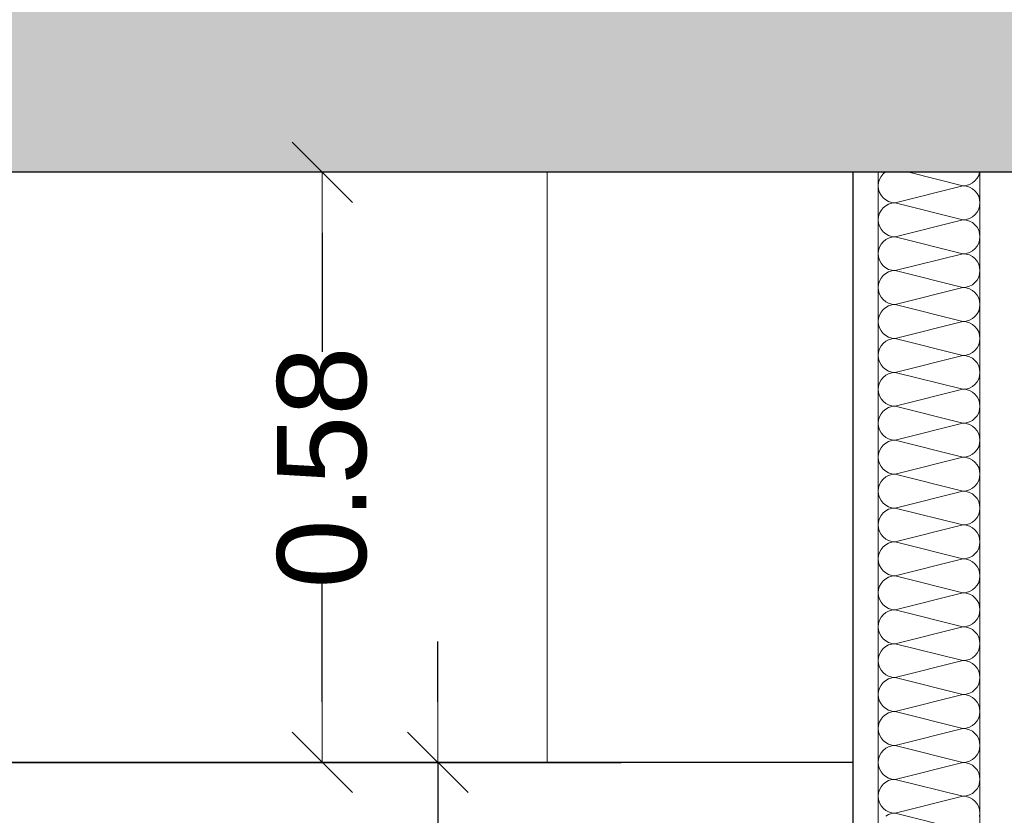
# Model space of a CAD drawing. Header units: metres. Extents: x -16 to 43.7, y -22.2 to 4.
# Tile 28 of 77: x 6.432 to 7.399, y -7.127 to -6.345. Entities that reach past the tile are written whole.
import ezdxf

# ---------------------------------------------------------------- set-up
doc = ezdxf.new("R2010")
doc.units = ezdxf.units.M
doc.header["$MEASUREMENT"] = 0
doc.layers.get('0').update_dxf_attribs({"color": 8, "lineweight": 9})
doc.layers.get('Defpoints').update_dxf_attribs({"color": 8, "lineweight": 9})
for name, color, linetype in [('Neubau_A-Decken', 8, 'Continuous'), ('Neubau_A-Installationswände', 8, 'Continuous'), ('Neubau_A-TB Wände', 8, 'Continuous'), ('Neubau_B-abgehängte Decke', 8, 'Continuous'), ('Neubau_T-Bemaßung', 8, 'Continuous')]:
    doc.layers.add(name, color=color, linetype=linetype)
doc.styles.add('ERSTELLTER_STIL_2', font='arial.ttf')
doc.dimstyles.new('ERSTELLTER_STIL__1', dxfattribs={"dimtxt": 0.0875, "dimasz": 0.059375, "dimexe": 0.18, "dimexo": 0.0625, "dimgap": 0, "dimtad": 1, "dimzin": 0, "dimdsep": 46, "dimtxsty": 'ERSTELLTER_STIL_2', "dimblk": 'ARROWHEAD_6', "dimblk1": 'ARROWHEAD_6', "dimblk2": 'ARROWHEAD_6', "dimcen": 0.09, "dimclrd": 7, "dimclre": 7, "dimclrt": 7, "dimazin": 0, "dimtfac": 1, "dimtdec": 4, "dimtmove": 0, "dimatfit": 3, "dimfxl": 1, "dimtolj": 1, "dimtzin": 0, "dimarcsym": 0})

# ---------------------------------------------------------------- blocks, each defined once
blk = doc.blocks.new('*X236', base_point=(3718.76562, 0))
at = {"layer": 'Neubau_A-TB Wände', "color": 8, "linetype": 'Continuous', "lineweight": 9}
for p, q in [((4090.93132, 3.67593), (4090.92978, 3.67304)), ((4090.93339, 3.67845), (4090.93132, 3.67593)), ((4090.93528, 3.68), (4090.93339, 3.67845)), ((4091.01184, 3.66667), (4090.95851, 3.68)), ((4091.0257, 3.67407), (4091.02724, 3.67696)), ((4091.02724, 3.67696), (4091.02816, 3.68)), ((4090.92883, 3.66992), (4090.92851, 3.66667)), ((4090.92851, 3.66667), (4090.92883, 3.66342)), ((4090.92978, 3.67304), (4090.92883, 3.66992)), ((4091.01184, 3.66667), (4090.94518, 3.65)), ((4091.01184, 3.66667), (4091.01509, 3.66699)), ((4091.01509, 3.66635), (4091.01184, 3.66667)), ((4091.01509, 3.66699), (4091.01822, 3.66794)), ((4091.01822, 3.6654), (4091.01509, 3.66635)), ((4091.01822, 3.66794), (4091.0211, 3.66948)), ((4091.0211, 3.66948), (4091.02363, 3.67155)), ((4091.02363, 3.67155), (4091.0257, 3.67407)), ((4090.92883, 3.66342), (4090.92978, 3.66029)), ((4090.92978, 3.66029), (4090.93132, 3.65741)), ((4090.93132, 3.65741), (4090.93339, 3.65488)), ((4091.0211, 3.66386), (4091.01822, 3.6654)), ((4091.02363, 3.66179), (4091.0211, 3.66386)), ((4091.0257, 3.65926), (4091.02363, 3.66179)), ((4091.02724, 3.65638), (4091.0257, 3.65926)), ((4091.02819, 3.65325), (4091.02724, 3.65638)), ((4090.93339, 3.65488), (4090.93592, 3.65281)), ((4090.93592, 3.64719), (4090.93339, 3.64512)), ((4090.93592, 3.65281), (4090.9388, 3.65127)), ((4090.9388, 3.64873), (4090.93592, 3.64719)), ((4090.9388, 3.65127), (4090.94192, 3.65032)), ((4090.94192, 3.64968), (4090.9388, 3.64873)), ((4090.94192, 3.65032), (4090.94518, 3.65)), ((4090.94518, 3.65), (4090.94192, 3.64968)), ((4091.01184, 3.63333), (4090.94518, 3.65)), ((4091.02724, 3.64362), (4091.02819, 3.64675)), ((4091.02851, 3.65), (4091.02819, 3.65325)), ((4091.02819, 3.64675), (4091.02851, 3.65)), ((4090.92978, 3.63971), (4090.92883, 3.63658)), ((4090.93132, 3.64259), (4090.92978, 3.63971)), ((4090.93339, 3.64512), (4090.93132, 3.64259)), ((4091.0211, 3.63614), (4091.02363, 3.63821)), ((4091.02363, 3.63821), (4091.0257, 3.64074)), ((4091.0257, 3.64074), (4091.02724, 3.64362)), ((4090.92883, 3.63658), (4090.92851, 3.63333)), ((4090.92851, 3.63333), (4090.92883, 3.63008)), ((4090.92883, 3.63008), (4090.92978, 3.62696)), ((4091.01184, 3.63333), (4090.94518, 3.61667)), ((4091.01184, 3.63333), (4091.01509, 3.63365)), ((4091.01509, 3.63301), (4091.01184, 3.63333)), ((4091.01509, 3.63365), (4091.01822, 3.6346)), ((4091.01822, 3.63206), (4091.01509, 3.63301)), ((4091.01822, 3.6346), (4091.0211, 3.63614)), ((4091.0211, 3.63052), (4091.01822, 3.63206)), ((4091.02363, 3.62845), (4091.0211, 3.63052)), ((4091.0257, 3.62593), (4091.02363, 3.62845)), ((4090.92978, 3.62696), (4090.93132, 3.62407)), ((4090.93132, 3.62407), (4090.93339, 3.62155)), ((4090.93339, 3.62155), (4090.93592, 3.61948)), ((4090.93592, 3.61948), (4090.9388, 3.61794)), ((4090.9388, 3.61794), (4090.94192, 3.61699)), ((4091.02724, 3.62304), (4091.0257, 3.62593)), ((4091.02819, 3.61992), (4091.02724, 3.62304)), ((4091.02851, 3.61667), (4091.02819, 3.61992)), ((4090.93132, 3.60926), (4090.92978, 3.60638)), ((4090.93339, 3.61179), (4090.93132, 3.60926)), ((4090.93592, 3.61386), (4090.93339, 3.61179)), ((4090.9388, 3.6154), (4090.93592, 3.61386)), ((4090.94192, 3.61635), (4090.9388, 3.6154)), ((4090.94192, 3.61699), (4090.94518, 3.61667)), ((4090.94518, 3.61667), (4090.94192, 3.61635)), ((4091.01184, 3.6), (4090.94518, 3.61667)), ((4091.0257, 3.60741), (4091.02724, 3.61029)), ((4091.02724, 3.61029), (4091.02819, 3.61342)), ((4091.02819, 3.61342), (4091.02851, 3.61667)), ((4090.92883, 3.60325), (4090.92851, 3.6)), ((4090.92851, 3.6), (4090.92883, 3.59675)), ((4090.92978, 3.60638), (4090.92883, 3.60325)), ((4091.01184, 3.6), (4090.94518, 3.58333)), ((4091.01184, 3.6), (4091.01509, 3.60032)), ((4091.01509, 3.59968), (4091.01184, 3.6)), ((4091.01509, 3.60032), (4091.01822, 3.60127)), ((4091.01822, 3.59873), (4091.01509, 3.59968)), ((4091.01822, 3.60127), (4091.0211, 3.60281)), ((4091.0211, 3.59719), (4091.01822, 3.59873)), ((4091.0211, 3.60281), (4091.02363, 3.60488)), ((4091.02363, 3.60488), (4091.0257, 3.60741)), ((4090.92883, 3.59675), (4090.92978, 3.59362)), ((4090.92978, 3.59362), (4090.93132, 3.59074)), ((4090.93132, 3.59074), (4090.93339, 3.58821)), ((4091.02363, 3.59512), (4091.0211, 3.59719)), ((4091.0257, 3.59259), (4091.02363, 3.59512)), ((4091.02724, 3.58971), (4091.0257, 3.59259)), ((4091.02819, 3.58658), (4091.02724, 3.58971)), ((4090.93339, 3.58821), (4090.93592, 3.58614)), ((4090.93592, 3.58052), (4090.93339, 3.57845)), ((4090.93592, 3.58614), (4090.9388, 3.5846)), ((4090.9388, 3.58206), (4090.93592, 3.58052)), ((4090.9388, 3.5846), (4090.94192, 3.58365)), ((4090.94192, 3.58301), (4090.9388, 3.58206)), ((4090.94192, 3.58365), (4090.94518, 3.58333)), ((4090.94518, 3.58333), (4090.94192, 3.58301)), ((4091.01184, 3.56667), (4090.94518, 3.58333)), ((4091.02724, 3.57696), (4091.02819, 3.58008)), ((4091.02851, 3.58333), (4091.02819, 3.58658)), ((4091.02819, 3.58008), (4091.02851, 3.58333)), ((4090.92883, 3.56992), (4090.92851, 3.56667)), ((4090.92978, 3.57304), (4090.92883, 3.56992)), ((4090.93132, 3.57593), (4090.92978, 3.57304)), ((4090.93339, 3.57845), (4090.93132, 3.57593)), ((4091.01822, 3.56794), (4091.0211, 3.56948)), ((4091.0211, 3.56948), (4091.02363, 3.57155)), ((4091.02363, 3.57155), (4091.0257, 3.57407)), ((4091.0257, 3.57407), (4091.02724, 3.57696)), ((4090.92851, 3.56667), (4090.92883, 3.56342)), ((4090.92883, 3.56342), (4090.92978, 3.56029)), ((4090.92978, 3.56029), (4090.93132, 3.55741)), ((4091.01184, 3.56667), (4090.94518, 3.55)), ((4091.01184, 3.56667), (4091.01509, 3.56699)), ((4091.01509, 3.56635), (4091.01184, 3.56667)), ((4091.01509, 3.56699), (4091.01822, 3.56794)), ((4091.01822, 3.5654), (4091.01509, 3.56635)), ((4091.0211, 3.56386), (4091.01822, 3.5654)), ((4091.02363, 3.56179), (4091.0211, 3.56386)), ((4091.0257, 3.55926), (4091.02363, 3.56179)), ((4090.93132, 3.55741), (4090.93339, 3.55488)), ((4090.93339, 3.55488), (4090.93592, 3.55281)), ((4090.93592, 3.55281), (4090.9388, 3.55127)), ((4090.9388, 3.55127), (4090.94192, 3.55032)), ((4090.94192, 3.55032), (4090.94518, 3.55)), ((4090.94518, 3.55), (4090.94192, 3.54968)), ((4091.01184, 3.53333), (4090.94518, 3.55)), ((4091.02724, 3.55638), (4091.0257, 3.55926)), ((4091.02819, 3.55325), (4091.02724, 3.55638)), ((4091.02851, 3.55), (4091.02819, 3.55325)), ((4091.02819, 3.54675), (4091.02851, 3.55)), ((4090.93132, 3.54259), (4090.92978, 3.53971)), ((4090.93339, 3.54512), (4090.93132, 3.54259)), ((4090.93592, 3.54719), (4090.93339, 3.54512)), ((4090.9388, 3.54873), (4090.93592, 3.54719)), ((4090.94192, 3.54968), (4090.9388, 3.54873)), ((4091.02363, 3.53821), (4091.0257, 3.54074)), ((4091.0257, 3.54074), (4091.02724, 3.54362)), ((4091.02724, 3.54362), (4091.02819, 3.54675)), ((4090.92883, 3.53658), (4090.92851, 3.53333)), ((4090.92851, 3.53333), (4090.92883, 3.53008)), ((4090.92978, 3.53971), (4090.92883, 3.53658)), ((4091.01184, 3.53333), (4090.94518, 3.51667)), ((4091.01184, 3.53333), (4091.01509, 3.53365)), ((4091.01509, 3.53301), (4091.01184, 3.53333)), ((4091.01509, 3.53365), (4091.01822, 3.5346)), ((4091.01822, 3.53206), (4091.01509, 3.53301)), ((4091.01822, 3.5346), (4091.0211, 3.53614)), ((4091.0211, 3.53052), (4091.01822, 3.53206)), ((4091.0211, 3.53614), (4091.02363, 3.53821)), ((4091.02363, 3.52845), (4091.0211, 3.53052)), ((4090.92883, 3.53008), (4090.92978, 3.52696)), ((4090.92978, 3.52696), (4090.93132, 3.52407)), ((4090.93132, 3.52407), (4090.93339, 3.52155)), ((4090.93339, 3.52155), (4090.93592, 3.51948)), ((4091.0257, 3.52593), (4091.02363, 3.52845)), ((4091.02724, 3.52304), (4091.0257, 3.52593)), ((4091.02819, 3.51992), (4091.02724, 3.52304)), ((4090.93339, 3.51179), (4090.93132, 3.50926)), ((4090.93592, 3.51386), (4090.93339, 3.51179)), ((4090.93592, 3.51948), (4090.9388, 3.51794)), ((4090.9388, 3.5154), (4090.93592, 3.51386)), ((4090.9388, 3.51794), (4090.94192, 3.51699)), ((4090.94192, 3.51635), (4090.9388, 3.5154)), ((4090.94192, 3.51699), (4090.94518, 3.51667)), ((4090.94518, 3.51667), (4090.94192, 3.51635)), ((4091.01184, 3.5), (4090.94518, 3.51667)), ((4091.02724, 3.51029), (4091.02819, 3.51342)), ((4091.02851, 3.51667), (4091.02819, 3.51992)), ((4091.02819, 3.51342), (4091.02851, 3.51667)), ((4090.92883, 3.50325), (4090.92851, 3.5)), ((4090.92978, 3.50638), (4090.92883, 3.50325)), ((4090.93132, 3.50926), (4090.92978, 3.50638)), ((4091.01822, 3.50127), (4091.0211, 3.50281)), ((4091.0211, 3.50281), (4091.02363, 3.50488)), ((4091.02363, 3.50488), (4091.0257, 3.50741)), ((4091.0257, 3.50741), (4091.02724, 3.51029)), ((4090.92851, 3.5), (4090.92883, 3.49675)), ((4090.92883, 3.49675), (4090.92978, 3.49362)), ((4090.92978, 3.49362), (4090.93132, 3.49074)), ((4091.01184, 3.5), (4090.94518, 3.48333)), ((4091.01184, 3.5), (4091.01509, 3.50032)), ((4091.01509, 3.49968), (4091.01184, 3.5)), ((4091.01509, 3.50032), (4091.01822, 3.50127)), ((4091.01822, 3.49873), (4091.01509, 3.49968)), ((4091.0211, 3.49719), (4091.01822, 3.49873)), ((4091.02363, 3.49512), (4091.0211, 3.49719)), ((4091.0257, 3.49259), (4091.02363, 3.49512)), ((4091.02724, 3.48971), (4091.0257, 3.49259)), ((4090.93132, 3.49074), (4090.93339, 3.48821)), ((4090.93339, 3.48821), (4090.93592, 3.48614)), ((4090.93592, 3.48614), (4090.9388, 3.4846)), ((4090.9388, 3.48206), (4090.93592, 3.48052)), ((4090.9388, 3.4846), (4090.94192, 3.48365)), ((4090.94192, 3.48301), (4090.9388, 3.48206)), ((4090.94192, 3.48365), (4090.94518, 3.48333)), ((4090.94518, 3.48333), (4090.94192, 3.48301)), ((4091.01184, 3.46667), (4090.94518, 3.48333)), ((4091.02819, 3.48658), (4091.02724, 3.48971)), ((4091.02851, 3.48333), (4091.02819, 3.48658)), ((4091.02819, 3.48008), (4091.02851, 3.48333)), ((4090.92978, 3.47304), (4090.92883, 3.46992)), ((4090.93132, 3.47593), (4090.92978, 3.47304)), ((4090.93339, 3.47845), (4090.93132, 3.47593)), ((4090.93592, 3.48052), (4090.93339, 3.47845)), ((4091.02363, 3.47155), (4091.0257, 3.47407)), ((4091.0257, 3.47407), (4091.02724, 3.47696)), ((4091.02724, 3.47696), (4091.02819, 3.48008)), ((4090.92883, 3.46992), (4090.92851, 3.46667)), ((4090.92851, 3.46667), (4090.92883, 3.46342)), ((4090.92883, 3.46342), (4090.92978, 3.46029)), ((4091.01184, 3.46667), (4090.94518, 3.45)), ((4091.01184, 3.46667), (4091.01509, 3.46699)), ((4091.01509, 3.46635), (4091.01184, 3.46667)), ((4091.01509, 3.46699), (4091.01822, 3.46794)), ((4091.01822, 3.4654), (4091.01509, 3.46635)), ((4091.01822, 3.46794), (4091.0211, 3.46948)), ((4091.0211, 3.46386), (4091.01822, 3.4654)), ((4091.0211, 3.46948), (4091.02363, 3.47155)), ((4091.02363, 3.46179), (4091.0211, 3.46386)), ((4090.92978, 3.46029), (4090.93132, 3.45741)), ((4090.93132, 3.45741), (4090.93339, 3.45488)), ((4090.93339, 3.45488), (4090.93592, 3.45281)), ((4091.0257, 3.45926), (4091.02363, 3.46179)), ((4091.02724, 3.45638), (4091.0257, 3.45926)), ((4091.02819, 3.45325), (4091.02724, 3.45638)), ((4091.02851, 3.45), (4091.02819, 3.45325)), ((4090.93339, 3.44512), (4090.93132, 3.44259)), ((4090.93592, 3.44719), (4090.93339, 3.44512)), ((4090.93592, 3.45281), (4090.9388, 3.45127)), ((4090.9388, 3.44873), (4090.93592, 3.44719)), ((4090.9388, 3.45127), (4090.94192, 3.45032)), ((4090.94192, 3.44968), (4090.9388, 3.44873)), ((4090.94192, 3.45032), (4090.94518, 3.45)), ((4090.94518, 3.45), (4090.94192, 3.44968)), ((4091.01184, 3.43333), (4090.94518, 3.45)), ((4091.0257, 3.44074), (4091.02724, 3.44362)), ((4091.02724, 3.44362), (4091.02819, 3.44675)), ((4091.02819, 3.44675), (4091.02851, 3.45)), ((4090.92883, 3.43658), (4090.92851, 3.43333)), ((4090.92978, 3.43971), (4090.92883, 3.43658)), ((4090.93132, 3.44259), (4090.92978, 3.43971)), ((4091.01509, 3.43365), (4091.01822, 3.4346)), ((4091.01822, 3.4346), (4091.0211, 3.43614)), ((4091.0211, 3.43614), (4091.02363, 3.43821)), ((4091.02363, 3.43821), (4091.0257, 3.44074)), ((4090.92851, 3.43333), (4090.92883, 3.43008)), ((4090.92883, 3.43008), (4090.92978, 3.42696)), ((4090.92978, 3.42696), (4090.93132, 3.42407)), ((4090.93132, 3.42407), (4090.93339, 3.42155)), ((4091.01184, 3.43333), (4090.94518, 3.41667)), ((4091.01184, 3.43333), (4091.01509, 3.43365)), ((4091.01509, 3.43301), (4091.01184, 3.43333)), ((4091.01822, 3.43206), (4091.01509, 3.43301)), ((4091.0211, 3.43052), (4091.01822, 3.43206)), ((4091.02363, 3.42845), (4091.0211, 3.43052)), ((4091.0257, 3.42593), (4091.02363, 3.42845)), ((4091.02724, 3.42304), (4091.0257, 3.42593)), ((4090.93339, 3.42155), (4090.93592, 3.41948)), ((4090.93592, 3.41948), (4090.9388, 3.41794)), ((4090.9388, 3.4154), (4090.93592, 3.41386)), ((4090.9388, 3.41794), (4090.94192, 3.41699)), ((4090.94192, 3.41635), (4090.9388, 3.4154)), ((4090.94192, 3.41699), (4090.94518, 3.41667)), ((4090.94518, 3.41667), (4090.94192, 3.41635)), ((4091.01184, 3.4), (4090.94518, 3.41667)), ((4091.02819, 3.41992), (4091.02724, 3.42304)), ((4091.02851, 3.41667), (4091.02819, 3.41992)), ((4091.02819, 3.41342), (4091.02851, 3.41667)), ((4090.92978, 3.40638), (4090.92883, 3.40325)), ((4090.93132, 3.40926), (4090.92978, 3.40638)), ((4090.93339, 3.41179), (4090.93132, 3.40926)), ((4090.93592, 3.41386), (4090.93339, 3.41179)), ((4091.0211, 3.40281), (4091.02363, 3.40488)), ((4091.02363, 3.40488), (4091.0257, 3.40741)), ((4091.0257, 3.40741), (4091.02724, 3.41029)), ((4091.02724, 3.41029), (4091.02819, 3.41342)), ((4090.92883, 3.40325), (4090.92851, 3.4)), ((4090.92851, 3.4), (4090.92883, 3.39675)), ((4090.92883, 3.39675), (4090.92978, 3.39362)), ((4091.01184, 3.4), (4090.94518, 3.38333)), ((4091.01184, 3.4), (4091.01509, 3.40032)), ((4091.01509, 3.39968), (4091.01184, 3.4)), ((4091.01509, 3.40032), (4091.01822, 3.40127)), ((4091.01822, 3.39873), (4091.01509, 3.39968)), ((4091.01822, 3.40127), (4091.0211, 3.40281)), ((4091.0211, 3.39719), (4091.01822, 3.39873)), ((4091.02363, 3.39512), (4091.0211, 3.39719)), ((4091.0257, 3.39259), (4091.02363, 3.39512)), ((4090.92978, 3.39362), (4090.93132, 3.39074)), ((4090.93132, 3.39074), (4090.93339, 3.38821)), ((4090.93339, 3.38821), (4090.93592, 3.38614)), ((4090.93592, 3.38614), (4090.9388, 3.3846)), ((4091.02724, 3.38971), (4091.0257, 3.39259)), ((4091.02819, 3.38658), (4091.02724, 3.38971)), ((4091.02851, 3.38333), (4091.02819, 3.38658)), ((4090.93132, 3.37593), (4090.92978, 3.37304)), ((4090.93339, 3.37845), (4090.93132, 3.37593)), ((4090.93592, 3.38052), (4090.93339, 3.37845)), ((4090.9388, 3.38206), (4090.93592, 3.38052)), ((4090.9388, 3.3846), (4090.94192, 3.38365)), ((4090.94192, 3.38301), (4090.9388, 3.38206)), ((4090.94192, 3.38365), (4090.94518, 3.38333)), ((4090.94518, 3.38333), (4090.94192, 3.38301)), ((4091.01184, 3.36667), (4090.94518, 3.38333)), ((4091.0257, 3.37407), (4091.02724, 3.37696)), ((4091.02724, 3.37696), (4091.02819, 3.38008)), ((4091.02819, 3.38008), (4091.02851, 3.38333)), ((4090.92883, 3.36992), (4090.92851, 3.36667)), ((4090.92851, 3.36667), (4090.92883, 3.36342)), ((4090.92978, 3.37304), (4090.92883, 3.36992)), ((4091.01184, 3.36667), (4090.94518, 3.35)), ((4091.01184, 3.36667), (4091.01509, 3.36699)), ((4091.01509, 3.36635), (4091.01184, 3.36667)), ((4091.01509, 3.36699), (4091.01822, 3.36794)), ((4091.01822, 3.3654), (4091.01509, 3.36635)), ((4091.01822, 3.36794), (4091.0211, 3.36948)), ((4091.0211, 3.36948), (4091.02363, 3.37155)), ((4091.02363, 3.37155), (4091.0257, 3.37407)), ((4090.92883, 3.36342), (4090.92978, 3.36029)), ((4090.92978, 3.36029), (4090.93132, 3.35741)), ((4090.93132, 3.35741), (4090.93339, 3.35488)), ((4091.0211, 3.36386), (4091.01822, 3.3654)), ((4091.02363, 3.36179), (4091.0211, 3.36386)), ((4091.0257, 3.35926), (4091.02363, 3.36179)), ((4091.02724, 3.35638), (4091.0257, 3.35926)), ((4091.02819, 3.35325), (4091.02724, 3.35638)), ((4090.93339, 3.35488), (4090.93592, 3.35281)), ((4090.93592, 3.34719), (4090.93339, 3.34512)), ((4090.93592, 3.35281), (4090.9388, 3.35127)), ((4090.9388, 3.34873), (4090.93592, 3.34719)), ((4090.9388, 3.35127), (4090.94192, 3.35032)), ((4090.94192, 3.34968), (4090.9388, 3.34873)), ((4090.94192, 3.35032), (4090.94518, 3.35)), ((4090.94518, 3.35), (4090.94192, 3.34968)), ((4091.01184, 3.33333), (4090.94518, 3.35)), ((4091.02724, 3.34362), (4091.02819, 3.34675)), ((4091.02851, 3.35), (4091.02819, 3.35325)), ((4091.02819, 3.34675), (4091.02851, 3.35)), ((4090.92978, 3.33971), (4090.92883, 3.33658)), ((4090.93132, 3.34259), (4090.92978, 3.33971)), ((4090.93339, 3.34512), (4090.93132, 3.34259)), ((4091.0211, 3.33614), (4091.02363, 3.33821)), ((4091.02363, 3.33821), (4091.0257, 3.34074)), ((4091.0257, 3.34074), (4091.02724, 3.34362)), ((4090.92883, 3.33658), (4090.92851, 3.33333)), ((4090.92851, 3.33333), (4090.92883, 3.33008)), ((4090.92883, 3.33008), (4090.92978, 3.32696)), ((4091.01184, 3.33333), (4090.94518, 3.31667)), ((4091.01184, 3.33333), (4091.01509, 3.33365)), ((4091.01509, 3.33301), (4091.01184, 3.33333)), ((4091.01509, 3.33365), (4091.01822, 3.3346)), ((4091.01822, 3.33206), (4091.01509, 3.33301)), ((4091.01822, 3.3346), (4091.0211, 3.33614)), ((4091.0211, 3.33052), (4091.01822, 3.33206)), ((4091.02363, 3.32845), (4091.0211, 3.33052)), ((4091.0257, 3.32593), (4091.02363, 3.32845)), ((4090.92978, 3.32696), (4090.93132, 3.32407)), ((4090.93132, 3.32407), (4090.93339, 3.32155)), ((4090.93339, 3.32155), (4090.93592, 3.31948)), ((4090.93592, 3.31948), (4090.9388, 3.31794)), ((4090.9388, 3.31794), (4090.94192, 3.31699)), ((4091.02724, 3.32304), (4091.0257, 3.32593)), ((4091.02819, 3.31992), (4091.02724, 3.32304)), ((4091.02851, 3.31667), (4091.02819, 3.31992)), ((4090.93132, 3.30926), (4090.92978, 3.30638)), ((4090.93339, 3.31179), (4090.93132, 3.30926)), ((4090.93592, 3.31386), (4090.93339, 3.31179)), ((4090.9388, 3.3154), (4090.93592, 3.31386)), ((4090.94192, 3.31635), (4090.9388, 3.3154)), ((4090.94192, 3.31699), (4090.94518, 3.31667)), ((4090.94518, 3.31667), (4090.94192, 3.31635)), ((4091.01184, 3.3), (4090.94518, 3.31667)), ((4091.0257, 3.30741), (4091.02724, 3.31029)), ((4091.02724, 3.31029), (4091.02819, 3.31342)), ((4091.02819, 3.31342), (4091.02851, 3.31667)), ((4090.92883, 3.30325), (4090.92851, 3.3)), ((4090.92851, 3.3), (4090.92883, 3.29675)), ((4090.92978, 3.30638), (4090.92883, 3.30325)), ((4091.01184, 3.3), (4090.94518, 3.28333)), ((4091.01184, 3.3), (4091.01509, 3.30032)), ((4091.01509, 3.29968), (4091.01184, 3.3)), ((4091.01509, 3.30032), (4091.01822, 3.30127)), ((4091.01822, 3.29873), (4091.01509, 3.29968)), ((4091.01822, 3.30127), (4091.0211, 3.30281)), ((4091.0211, 3.29719), (4091.01822, 3.29873)), ((4091.0211, 3.30281), (4091.02363, 3.30488)), ((4091.02363, 3.30488), (4091.0257, 3.30741)), ((4090.92883, 3.29675), (4090.92978, 3.29362)), ((4090.92978, 3.29362), (4090.93132, 3.29074)), ((4090.93132, 3.29074), (4090.93339, 3.28821)), ((4091.02363, 3.29512), (4091.0211, 3.29719)), ((4091.0257, 3.29259), (4091.02363, 3.29512)), ((4091.02724, 3.28971), (4091.0257, 3.29259)), ((4091.02819, 3.28658), (4091.02724, 3.28971)), ((4090.93339, 3.28821), (4090.93592, 3.28614)), ((4090.93592, 3.28052), (4090.93339, 3.27845)), ((4090.93592, 3.28614), (4090.9388, 3.2846)), ((4090.9388, 3.28206), (4090.93592, 3.28052)), ((4090.9388, 3.2846), (4090.94192, 3.28365)), ((4090.94192, 3.28301), (4090.9388, 3.28206)), ((4090.94192, 3.28365), (4090.94518, 3.28333)), ((4090.94518, 3.28333), (4090.94192, 3.28301)), ((4091.01184, 3.26667), (4090.94518, 3.28333)), ((4091.02724, 3.27696), (4091.02819, 3.28008)), ((4091.02851, 3.28333), (4091.02819, 3.28658)), ((4091.02819, 3.28008), (4091.02851, 3.28333)), ((4090.92883, 3.26992), (4090.92851, 3.26667)), ((4090.92978, 3.27304), (4090.92883, 3.26992)), ((4090.93132, 3.27593), (4090.92978, 3.27304)), ((4090.93339, 3.27845), (4090.93132, 3.27593)), ((4091.01822, 3.26794), (4091.0211, 3.26948)), ((4091.0211, 3.26948), (4091.02363, 3.27155)), ((4091.02363, 3.27155), (4091.0257, 3.27407)), ((4091.0257, 3.27407), (4091.02724, 3.27696)), ((4090.92851, 3.26667), (4090.92883, 3.26342)), ((4090.92883, 3.26342), (4090.92978, 3.26029)), ((4090.92978, 3.26029), (4090.93132, 3.25741)), ((4091.01184, 3.26667), (4090.94518, 3.25)), ((4091.01184, 3.26667), (4091.01509, 3.26699)), ((4091.01509, 3.26635), (4091.01184, 3.26667)), ((4091.01509, 3.26699), (4091.01822, 3.26794)), ((4091.01822, 3.2654), (4091.01509, 3.26635)), ((4091.0211, 3.26386), (4091.01822, 3.2654)), ((4091.02363, 3.26179), (4091.0211, 3.26386)), ((4091.0257, 3.25926), (4091.02363, 3.26179)), ((4090.93132, 3.25741), (4090.93339, 3.25488)), ((4090.93339, 3.25488), (4090.93592, 3.25281)), ((4090.93592, 3.25281), (4090.9388, 3.25127)), ((4090.9388, 3.25127), (4090.94192, 3.25032)), ((4090.94192, 3.25032), (4090.94518, 3.25)), ((4090.94518, 3.25), (4090.94192, 3.24968)), ((4091.01184, 3.23333), (4090.94518, 3.25)), ((4091.02724, 3.25638), (4091.0257, 3.25926)), ((4091.02819, 3.25325), (4091.02724, 3.25638)), ((4091.02851, 3.25), (4091.02819, 3.25325)), ((4091.02819, 3.24675), (4091.02851, 3.25)), ((4090.93132, 3.24259), (4090.92978, 3.23971)), ((4090.93339, 3.24512), (4090.93132, 3.24259)), ((4090.93592, 3.24719), (4090.93339, 3.24512)), ((4090.9388, 3.24873), (4090.93592, 3.24719)), ((4090.94192, 3.24968), (4090.9388, 3.24873)), ((4091.02363, 3.23821), (4091.0257, 3.24074)), ((4091.0257, 3.24074), (4091.02724, 3.24362)), ((4091.02724, 3.24362), (4091.02819, 3.24675)), ((4090.92883, 3.23658), (4090.92851, 3.23333)), ((4090.92851, 3.23333), (4090.92883, 3.23008)), ((4090.92978, 3.23971), (4090.92883, 3.23658)), ((4091.01184, 3.23333), (4090.94518, 3.21667)), ((4091.01184, 3.23333), (4091.01509, 3.23365)), ((4091.01509, 3.23301), (4091.01184, 3.23333)), ((4091.01509, 3.23365), (4091.01822, 3.2346)), ((4091.01822, 3.23206), (4091.01509, 3.23301)), ((4091.01822, 3.2346), (4091.0211, 3.23614)), ((4091.0211, 3.23052), (4091.01822, 3.23206)), ((4091.0211, 3.23614), (4091.02363, 3.23821)), ((4090.92883, 3.23008), (4090.92978, 3.22696)), ((4090.92978, 3.22696), (4090.93132, 3.22407)), ((4090.93132, 3.22407), (4090.93339, 3.22155)), ((4090.93339, 3.22155), (4090.93592, 3.21948)), ((4091.02363, 3.22845), (4091.0211, 3.23052)), ((4091.0257, 3.22593), (4091.02363, 3.22845)), ((4091.02724, 3.22304), (4091.0257, 3.22593)), ((4091.02819, 3.21992), (4091.02724, 3.22304)), ((4090.93339, 3.21179), (4090.93132, 3.20926)), ((4090.93592, 3.21386), (4090.93339, 3.21179)), ((4090.93592, 3.21948), (4090.9388, 3.21794)), ((4090.9388, 3.2154), (4090.93592, 3.21386)), ((4090.9388, 3.21794), (4090.94192, 3.21699)), ((4090.94192, 3.21635), (4090.9388, 3.2154)), ((4090.94192, 3.21699), (4090.94518, 3.21667)), ((4090.94518, 3.21667), (4090.94192, 3.21635)), ((4091.01184, 3.2), (4090.94518, 3.21667)), ((4091.02724, 3.21029), (4091.02819, 3.21342)), ((4091.02851, 3.21667), (4091.02819, 3.21992)), ((4091.02819, 3.21342), (4091.02851, 3.21667)), ((4090.92883, 3.20325), (4090.92851, 3.2)), ((4090.92978, 3.20638), (4090.92883, 3.20325)), ((4090.93132, 3.20926), (4090.92978, 3.20638)), ((4091.01822, 3.20127), (4091.0211, 3.20281)), ((4091.0211, 3.20281), (4091.02363, 3.20488)), ((4091.02363, 3.20488), (4091.0257, 3.20741)), ((4091.0257, 3.20741), (4091.02724, 3.21029)), ((4090.92851, 3.2), (4090.92883, 3.19675)), ((4090.92883, 3.19675), (4090.92978, 3.19362)), ((4090.92978, 3.19362), (4090.93132, 3.19074)), ((4091.01184, 3.2), (4090.94518, 3.18333)), ((4091.01184, 3.2), (4091.01509, 3.20032)), ((4091.01509, 3.19968), (4091.01184, 3.2)), ((4091.01509, 3.20032), (4091.01822, 3.20127)), ((4091.01822, 3.19873), (4091.01509, 3.19968)), ((4091.0211, 3.19719), (4091.01822, 3.19873)), ((4091.02363, 3.19512), (4091.0211, 3.19719)), ((4091.0257, 3.19259), (4091.02363, 3.19512)), ((4091.02724, 3.18971), (4091.0257, 3.19259)), ((4090.93132, 3.19074), (4090.93339, 3.18821)), ((4090.93339, 3.18821), (4090.93592, 3.18614)), ((4090.93592, 3.18614), (4090.9388, 3.1846)), ((4090.9388, 3.1846), (4090.94192, 3.18365)), ((4090.94192, 3.18301), (4090.9388, 3.18206)), ((4090.94192, 3.18365), (4090.94518, 3.18333)), ((4090.94518, 3.18333), (4090.94192, 3.18301)), ((4091.01184, 3.16667), (4090.94518, 3.18333)), ((4091.02819, 3.18658), (4091.02724, 3.18971)), ((4091.02851, 3.18333), (4091.02819, 3.18658)), ((4091.02819, 3.18008), (4091.02851, 3.18333)), ((4090.92978, 3.17304), (4090.92883, 3.16992)), ((4090.93132, 3.17593), (4090.92978, 3.17304)), ((4090.93339, 3.17845), (4090.93132, 3.17593)), ((4090.93592, 3.18052), (4090.93339, 3.17845)), ((4090.9388, 3.18206), (4090.93592, 3.18052)), ((4091.02363, 3.17155), (4091.0257, 3.17407)), ((4091.0257, 3.17407), (4091.02724, 3.17696)), ((4091.02724, 3.17696), (4091.02819, 3.18008)), ((4090.92883, 3.16992), (4090.92851, 3.16667)), ((4090.92851, 3.16667), (4090.92883, 3.16342)), ((4090.92883, 3.16342), (4090.92978, 3.16029)), ((4091.01184, 3.16667), (4090.94518, 3.15)), ((4091.01184, 3.16667), (4091.01509, 3.16699)), ((4091.01509, 3.16635), (4091.01184, 3.16667)), ((4091.01509, 3.16699), (4091.01822, 3.16794)), ((4091.01822, 3.1654), (4091.01509, 3.16635)), ((4091.01822, 3.16794), (4091.0211, 3.16948)), ((4091.0211, 3.16386), (4091.01822, 3.1654)), ((4091.0211, 3.16948), (4091.02363, 3.17155)), ((4091.02363, 3.16179), (4091.0211, 3.16386)), ((4090.92978, 3.16029), (4090.93132, 3.15741)), ((4090.93132, 3.15741), (4090.93339, 3.15488)), ((4090.93339, 3.15488), (4090.93592, 3.15281)), ((4091.0257, 3.15926), (4091.02363, 3.16179)), ((4091.02724, 3.15638), (4091.0257, 3.15926)), ((4091.02819, 3.15325), (4091.02724, 3.15638)), ((4091.02851, 3.15), (4091.02819, 3.15325)), ((4090.93339, 3.14512), (4090.93132, 3.14259)), ((4090.93592, 3.14719), (4090.93339, 3.14512)), ((4090.93592, 3.15281), (4090.9388, 3.15127)), ((4090.9388, 3.14873), (4090.93592, 3.14719)), ((4090.9388, 3.15127), (4090.94192, 3.15032)), ((4090.94192, 3.14968), (4090.9388, 3.14873)), ((4090.94192, 3.15032), (4090.94518, 3.15)), ((4090.94518, 3.15), (4090.94192, 3.14968)), ((4091.01184, 3.13333), (4090.94518, 3.15)), ((4091.0257, 3.14074), (4091.02724, 3.14362)), ((4091.02724, 3.14362), (4091.02819, 3.14675)), ((4091.02819, 3.14675), (4091.02851, 3.15)), ((4090.92883, 3.13658), (4090.92851, 3.13333)), ((4090.92978, 3.13971), (4090.92883, 3.13658)), ((4090.93132, 3.14259), (4090.92978, 3.13971)), ((4091.01509, 3.13365), (4091.01822, 3.1346)), ((4091.01822, 3.1346), (4091.0211, 3.13614)), ((4091.0211, 3.13614), (4091.02363, 3.13821)), ((4091.02363, 3.13821), (4091.0257, 3.14074)), ((4090.92851, 3.13333), (4090.92883, 3.13008)), ((4090.92883, 3.13008), (4090.92978, 3.12696)), ((4090.92978, 3.12696), (4090.93132, 3.12407)), ((4091.01184, 3.13333), (4090.94518, 3.11667)), ((4091.01184, 3.13333), (4091.01509, 3.13365)), ((4091.01509, 3.13301), (4091.01184, 3.13333)), ((4091.01822, 3.13206), (4091.01509, 3.13301)), ((4091.0211, 3.13052), (4091.01822, 3.13206)), ((4091.02363, 3.12845), (4091.0211, 3.13052)), ((4091.0257, 3.12593), (4091.02363, 3.12845)), ((4091.02724, 3.12304), (4091.0257, 3.12593)), ((4090.93132, 3.12407), (4090.93339, 3.12155)), ((4090.93339, 3.12155), (4090.93592, 3.11948)), ((4090.93592, 3.11948), (4090.9388, 3.11794)), ((4090.9388, 3.1154), (4090.93592, 3.11386)), ((4090.9388, 3.11794), (4090.94192, 3.11699)), ((4090.94192, 3.11635), (4090.9388, 3.1154)), ((4090.94192, 3.11699), (4090.94518, 3.11667)), ((4090.94518, 3.11667), (4090.94192, 3.11635)), ((4091.01184, 3.1), (4090.94518, 3.11667)), ((4091.02819, 3.11992), (4091.02724, 3.12304)), ((4091.02851, 3.11667), (4091.02819, 3.11992)), ((4091.02819, 3.11342), (4091.02851, 3.11667)), ((4090.92978, 3.10638), (4090.92883, 3.10325)), ((4090.93132, 3.10926), (4090.92978, 3.10638)), ((4090.93339, 3.11179), (4090.93132, 3.10926)), ((4090.93592, 3.11386), (4090.93339, 3.11179)), ((4091.0211, 3.10281), (4091.02363, 3.10488)), ((4091.02363, 3.10488), (4091.0257, 3.10741)), ((4091.0257, 3.10741), (4091.02724, 3.11029)), ((4091.02724, 3.11029), (4091.02819, 3.11342)), ((4090.92883, 3.10325), (4090.92851, 3.1)), ((4090.92851, 3.1), (4090.92883, 3.09675)), ((4090.92883, 3.09675), (4090.92978, 3.09362)), ((4091.01184, 3.1), (4090.94518, 3.08333)), ((4091.01184, 3.1), (4091.01509, 3.10032)), ((4091.01509, 3.09968), (4091.01184, 3.1)), ((4091.01509, 3.10032), (4091.01822, 3.10127)), ((4091.01822, 3.09873), (4091.01509, 3.09968)), ((4091.01822, 3.10127), (4091.0211, 3.10281)), ((4091.0211, 3.09719), (4091.01822, 3.09873)), ((4091.02363, 3.09512), (4091.0211, 3.09719)), ((4090.92978, 3.09362), (4090.93132, 3.09074)), ((4090.93132, 3.09074), (4090.93339, 3.08821)), ((4090.93339, 3.08821), (4090.93592, 3.08614)), ((4090.93592, 3.08614), (4090.9388, 3.0846)), ((4091.0257, 3.09259), (4091.02363, 3.09512)), ((4091.02724, 3.08971), (4091.0257, 3.09259)), ((4091.02819, 3.08658), (4091.02724, 3.08971)), ((4091.02851, 3.08333), (4091.02819, 3.08658)), ((4090.93132, 3.07593), (4090.92978, 3.07304)), ((4090.93339, 3.07845), (4090.93132, 3.07593)), ((4090.93592, 3.08052), (4090.93339, 3.07845)), ((4090.9388, 3.08206), (4090.93592, 3.08052)), ((4090.9388, 3.0846), (4090.94192, 3.08365)), ((4090.94192, 3.08301), (4090.9388, 3.08206)), ((4090.94192, 3.08365), (4090.94518, 3.08333)), ((4090.94518, 3.08333), (4090.94192, 3.08301)), ((4091.01184, 3.06667), (4090.94518, 3.08333)), ((4091.0257, 3.07407), (4091.02724, 3.07696)), ((4091.02724, 3.07696), (4091.02819, 3.08008)), ((4091.02819, 3.08008), (4091.02851, 3.08333)), ((4090.92883, 3.06992), (4090.92851, 3.06667)), ((4090.92851, 3.06667), (4090.92883, 3.06342)), ((4090.92978, 3.07304), (4090.92883, 3.06992)), ((4091.01184, 3.06667), (4090.94518, 3.05)), ((4091.01184, 3.06667), (4091.01509, 3.06699)), ((4091.01509, 3.06635), (4091.01184, 3.06667)), ((4091.01509, 3.06699), (4091.01822, 3.06794)), ((4091.01822, 3.0654), (4091.01509, 3.06635)), ((4091.01822, 3.06794), (4091.0211, 3.06948)), ((4091.0211, 3.06948), (4091.02363, 3.07155)), ((4091.02363, 3.07155), (4091.0257, 3.07407)), ((4090.92883, 3.06342), (4090.92978, 3.06029)), ((4090.92978, 3.06029), (4090.93132, 3.05741)), ((4090.93132, 3.05741), (4090.93339, 3.05488)), ((4091.0211, 3.06386), (4091.01822, 3.0654)), ((4091.02363, 3.06179), (4091.0211, 3.06386)), ((4091.0257, 3.05926), (4091.02363, 3.06179)), ((4091.02724, 3.05638), (4091.0257, 3.05926)), ((4090.93339, 3.05488), (4090.93592, 3.05281)), ((4090.93592, 3.05281), (4090.9388, 3.05127)), ((4090.9388, 3.04873), (4090.93592, 3.04719)), ((4090.9388, 3.05127), (4090.94192, 3.05032)), ((4090.94192, 3.04968), (4090.9388, 3.04873)), ((4090.94192, 3.05032), (4090.94518, 3.05)), ((4090.94518, 3.05), (4090.94192, 3.04968)), ((4091.01184, 3.03333), (4090.94518, 3.05)), ((4091.02819, 3.05325), (4091.02724, 3.05638)), ((4091.02851, 3.05), (4091.02819, 3.05325)), ((4091.02819, 3.04675), (4091.02851, 3.05))]:
    blk.add_line(p, q, dxfattribs=at)
blk = doc.blocks.new('ARROWHEAD_6')
at = {"color": 0, "linetype": 'Continuous', "lineweight": 0}
for p, q in [((-0.5, -0.5), (0.5, 0.5)), ((0, 0), (-1, 0))]:
    blk.add_line(p, q, dxfattribs=at)
blk = doc.blocks.new('*D272')
at = {"layer": 'Defpoints', "color": 0, "linetype": 'Continuous', "transparency": 16777216}
for p in [(3.59, -7.075), (6.84244, -7.075), (7.25, -7.175)]:
    blk.add_point(p, dxfattribs=at)
at = {"layer": 'Neubau_T-Bemaßung', "linetype": 'Continuous', "lineweight": -2, "transparency": 16777216}
for p, q in [((6.84244, -7.01563), (6.84244, -6.95625)), ((3.6525, -7.075), (7.02244, -7.075)), ((6.84244, -7.075), (6.84244, -7.175)), ((7.1875, -7.175), (6.66244, -7.175)), ((6.84244, -7.23438), (6.84244, -7.29375))]:
    blk.add_line(p, q, dxfattribs=at)
at = {"layer": 'Neubau_T-Bemaßung', "linetype": 'Continuous', "lineweight": -2, "transparency": 16777216, "xscale": 0.059375, "yscale": 0.059375, "zscale": 0.059375}
for p, rotation in [((6.84244, -7.075), 270), ((6.84244, -7.175), 90)]:
    blk.add_blockref('ARROWHEAD_6', p, dxfattribs=dict(at, rotation=rotation))
at = {"layer": 'Neubau_T-Bemaßung', "linetype": 'Continuous', "lineweight": 9, "transparency": 16777216, "insert": (6.72895, -7.29375), "char_height": 0.0875, "attachment_point": 5, "rotation": 90, "style": 'ERSTELLTER_STIL_2'}
blk.add_mtext('\\A1;0.10', dxfattribs=at)
blk = doc.blocks.new('*D273')
at = {"layer": 'Defpoints', "color": 0, "linetype": 'Continuous', "transparency": 16777216}
for p in [(6.72895, -6.495), (7.25, -6.495), (3.59, -7.075)]:
    blk.add_point(p, dxfattribs=at)
at = {"layer": 'Neubau_T-Bemaßung', "linetype": 'Continuous', "lineweight": -2, "transparency": 16777216}
for p, q in [((7.1875, -6.495), (6.54895, -6.495)), ((6.72895, -6.55438), (6.72895, -6.67142)), ((6.72895, -7.01563), (6.72895, -6.89888)), ((3.6525, -7.075), (6.90895, -7.075))]:
    blk.add_line(p, q, dxfattribs=at)
at = {"layer": 'Neubau_T-Bemaßung', "linetype": 'Continuous', "lineweight": -2, "transparency": 16777216, "xscale": 0.059375, "yscale": 0.059375, "zscale": 0.059375}
for p, rotation in [((6.72895, -6.495), 90), ((6.72895, -7.075), 270)]:
    blk.add_blockref('ARROWHEAD_6', p, dxfattribs=dict(at, rotation=rotation))
at = {"layer": 'Neubau_T-Bemaßung', "linetype": 'Continuous', "lineweight": 9, "transparency": 16777216, "insert": (6.72895, -6.78515), "char_height": 0.0875, "attachment_point": 5, "rotation": 90, "style": 'ERSTELLTER_STIL_2'}
blk.add_mtext('\\A1;0.58', dxfattribs=at)
blk = doc.blocks.new('*D281')
at = {"layer": 'Defpoints', "color": 0, "linetype": 'Continuous', "transparency": 16777216}
for p in [(4.10429, -6.495), (11.715, -6.495), (23.73, -10.355)]:
    blk.add_point(p, dxfattribs=at)
at = {"layer": 'Neubau_T-Bemaßung', "linetype": 'Continuous', "lineweight": -2, "transparency": 16777216}
for p, q in [((11.6525, -6.495), (3.92429, -6.495)), ((4.10429, -6.55438), (4.10429, -8.31492)), ((4.10429, -10.29563), (4.10429, -8.54208)), ((23.6675, -10.355), (3.92429, -10.355))]:
    blk.add_line(p, q, dxfattribs=at)
at = {"layer": 'Neubau_T-Bemaßung', "linetype": 'Continuous', "lineweight": -2, "transparency": 16777216, "xscale": 0.059375, "yscale": 0.059375, "zscale": 0.059375}
for p, rotation in [((4.10429, -6.495), 90), ((4.10429, -10.355), 270)]:
    blk.add_blockref('ARROWHEAD_6', p, dxfattribs=dict(at, rotation=rotation))
at = {"layer": 'Neubau_T-Bemaßung', "linetype": 'Continuous', "lineweight": 9, "transparency": 16777216, "insert": (4.10429, -8.4285), "char_height": 0.0875, "attachment_point": 5, "rotation": 90, "style": 'ERSTELLTER_STIL_2'}
blk.add_mtext('\\A1;3.86', dxfattribs=at)
blk = doc.blocks.new('*D282')
at = {"layer": 'Defpoints', "color": 0, "linetype": 'Continuous', "transparency": 16777216}
for p in [(4.10429, -6.195), (23.555, -6.195), (11.715, -6.495)]:
    blk.add_point(p, dxfattribs=at)
at = {"layer": 'Neubau_T-Bemaßung', "linetype": 'Continuous', "lineweight": -2, "transparency": 16777216}
for p, q in [((4.10429, -6.13563), (4.10429, -6.07625)), ((23.4925, -6.195), (3.92429, -6.195)), ((4.10429, -6.195), (4.10429, -6.23165)), ((4.10429, -6.495), (4.10429, -6.45864)), ((11.6525, -6.495), (3.92429, -6.495)), ((4.10429, -6.55438), (4.10429, -6.61375))]:
    blk.add_line(p, q, dxfattribs=at)
at = {"layer": 'Neubau_T-Bemaßung', "linetype": 'Continuous', "lineweight": -2, "transparency": 16777216, "xscale": 0.059375, "yscale": 0.059375, "zscale": 0.059375}
for p, rotation in [((4.10429, -6.195), 270), ((4.10429, -6.495), 90)]:
    blk.add_blockref('ARROWHEAD_6', p, dxfattribs=dict(at, rotation=rotation))
at = {"layer": 'Neubau_T-Bemaßung', "linetype": 'Continuous', "lineweight": 9, "transparency": 16777216, "insert": (4.10429, -6.34515), "char_height": 0.0875, "attachment_point": 5, "rotation": 90, "style": 'ERSTELLTER_STIL_2'}
blk.add_mtext('\\A1;0.30', dxfattribs=at)
blk = doc.blocks.new('*D295')
at = {"layer": 'Defpoints', "color": 0, "linetype": 'Continuous', "transparency": 16777216}
for p in [(3.75429, -6.495), (11.715, -6.495), (3.59, -7.075)]:
    blk.add_point(p, dxfattribs=at)
at = {"layer": 'Neubau_T-Bemaßung', "linetype": 'Continuous', "lineweight": -2, "transparency": 16777216}
for p, q in [((11.6525, -6.495), (3.57429, -6.495)), ((3.75429, -6.55438), (3.75429, -6.67142)), ((3.75429, -7.01563), (3.75429, -6.89888)), ((3.6525, -7.075), (3.93429, -7.075))]:
    blk.add_line(p, q, dxfattribs=at)
at = {"layer": 'Neubau_T-Bemaßung', "linetype": 'Continuous', "lineweight": -2, "transparency": 16777216, "xscale": 0.059375, "yscale": 0.059375, "zscale": 0.059375}
for p, rotation in [((3.75429, -6.495), 90), ((3.75429, -7.075), 270)]:
    blk.add_blockref('ARROWHEAD_6', p, dxfattribs=dict(at, rotation=rotation))
at = {"layer": 'Neubau_T-Bemaßung', "linetype": 'Continuous', "lineweight": 9, "transparency": 16777216, "insert": (3.75429, -6.78515), "char_height": 0.0875, "attachment_point": 5, "rotation": 90, "style": 'ERSTELLTER_STIL_2'}
blk.add_mtext('\\A1;0.58', dxfattribs=at)
blk = doc.blocks.new('*D296')
at = {"layer": 'Defpoints', "color": 0, "linetype": 'Continuous', "transparency": 16777216}
for p in [(3.75429, -6.195), (23.555, -6.195), (11.715, -6.495)]:
    blk.add_point(p, dxfattribs=at)
at = {"layer": 'Neubau_T-Bemaßung', "linetype": 'Continuous', "lineweight": -2, "transparency": 16777216}
for p, q in [((3.75429, -6.13563), (3.75429, -6.07625)), ((23.4925, -6.195), (3.57429, -6.195)), ((3.75429, -6.195), (3.75429, -6.23165)), ((3.75429, -6.495), (3.75429, -6.45864)), ((11.6525, -6.495), (3.57429, -6.495)), ((3.75429, -6.55438), (3.75429, -6.61375))]:
    blk.add_line(p, q, dxfattribs=at)
at = {"layer": 'Neubau_T-Bemaßung', "linetype": 'Continuous', "lineweight": -2, "transparency": 16777216, "xscale": 0.059375, "yscale": 0.059375, "zscale": 0.059375}
for p, rotation in [((3.75429, -6.195), 270), ((3.75429, -6.495), 90)]:
    blk.add_blockref('ARROWHEAD_6', p, dxfattribs=dict(at, rotation=rotation))
at = {"layer": 'Neubau_T-Bemaßung', "linetype": 'Continuous', "lineweight": 9, "transparency": 16777216, "insert": (3.75429, -6.34515), "char_height": 0.0875, "attachment_point": 5, "rotation": 90, "style": 'ERSTELLTER_STIL_2'}
blk.add_mtext('\\A1;0.30', dxfattribs=at)

msp = doc.modelspace()

# ---------------------------------------------------------------- hatches: boundary and pattern name
at = {"layer": 'Neubau_A-Decken', "linetype": 'Continuous', "lineweight": 0}
h = msp.add_hatch(dxfattribs=at)
h.set_pattern_fill('BETON__STAHLBETON_0001', color=256, style=0, pattern_type=2)
h.set_pattern_definition([(45, (-364.88789, -10.175), (-0.084852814, 0.084852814), []), (45, (-364.93032, -10.13257), (-0.084852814, 0.084852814), [0.09, -0.03])])
h.paths.add_polyline_path([(-0.125, -6.195), (-0.125, -6.495), (23.555, -6.495), (23.555, -6.195), (7.325, -6.195), (7.325, -6.205), (-0.07, -6.205), (-0.07, -6.195)])

# ---------------------------------------------------------------- linework, layer by layer
at = {"layer": 'Neubau_A-Decken', "linetype": 'Continuous', "lineweight": 25}
msp.add_line((7.25, -6.495), (-0.07, -6.495), dxfattribs=at)
at = {"layer": 'Neubau_A-Decken', "linetype": 'Continuous', "lineweight": 25, "flags": 128}
msp.add_lwpolyline([(7.4, -6.495), (7.3875, -6.495), (7.375, -6.495), (7.275, -6.495), (7.2625, -6.495), (7.25, -6.495)], dxfattribs=at)
at = {"layer": 'Neubau_A-Installationswände', "linetype": 'Continuous', "lineweight": 9}
msp.add_line((6.95, -7.075), (6.95, -6.495), dxfattribs=at)
at = {"layer": 'Neubau_A-TB Wände', "linetype": 'Continuous', "lineweight": 25}
for p, q in [((7.25, -6.495), (7.25, -7.075)), ((7.25, -7.075), (7.25, -7.175))]:
    msp.add_line(p, q, dxfattribs=at)
at = {"layer": 'Neubau_A-TB Wände', "linetype": 'Continuous', "lineweight": 15}
for p, q in [((7.275, -6.495), (7.275, -7.915)), ((7.375, -6.495), (7.375, -7.915))]:
    msp.add_line(p, q, dxfattribs=at)
at = {"layer": 'Neubau_B-abgehängte Decke', "linetype": 'Continuous', "lineweight": 25}
msp.add_line((7.25, -7.075), (-0.07, -7.075), dxfattribs=at)

# ---------------------------------------------------------------- block references
at = {"layer": 'Neubau_A-TB Wände', "lineweight": 0}
msp.add_blockref('*X236', (-364.88789, -10.175), dxfattribs=at)

# ---------------------------------------------------------------- dimensions: what is measured, and where the dimension line sits
at = {"layer": 'Neubau_T-Bemaßung', "linetype": 'Continuous', "lineweight": 9}
for base, p1, p2, picture, middle in [((3.75429, -6.195), (11.715, -6.495), (23.555, -6.195), '*D296', (3.75429, -6.34515)), ((4.10429, -6.195), (11.715, -6.495), (23.555, -6.195), '*D282', (4.10429, -6.34515)), ((3.75429, -6.495), (3.59, -7.075), (11.715, -6.495), '*D295', (3.75429, -6.78515)), ((6.72895, -6.495), (3.59, -7.075), (7.25, -6.495), '*D273', (6.72895, -6.78515)), ((4.10429, -6.495), (23.73, -10.355), (11.715, -6.495), '*D281', (4.10429, -8.4285)), ((6.84244, -7.075), (7.25, -7.175), (3.59, -7.075), '*D272', (6.72895, -7.29375))]:
    dim = msp.add_linear_dim(base=base, p1=p1, p2=p2, angle=90, dimstyle='ERSTELLTER_STIL__1', override={"dimclrd": 256, "dimclre": 256, "dimclrt": 256}, dxfattribs=at)
    dim.commit()
    dim.dimension.update_dxf_attribs({"geometry": picture, "text_midpoint": middle, "dimtype": 160, "text_rotation": 90})

doc.saveas('drawing.dxf')
